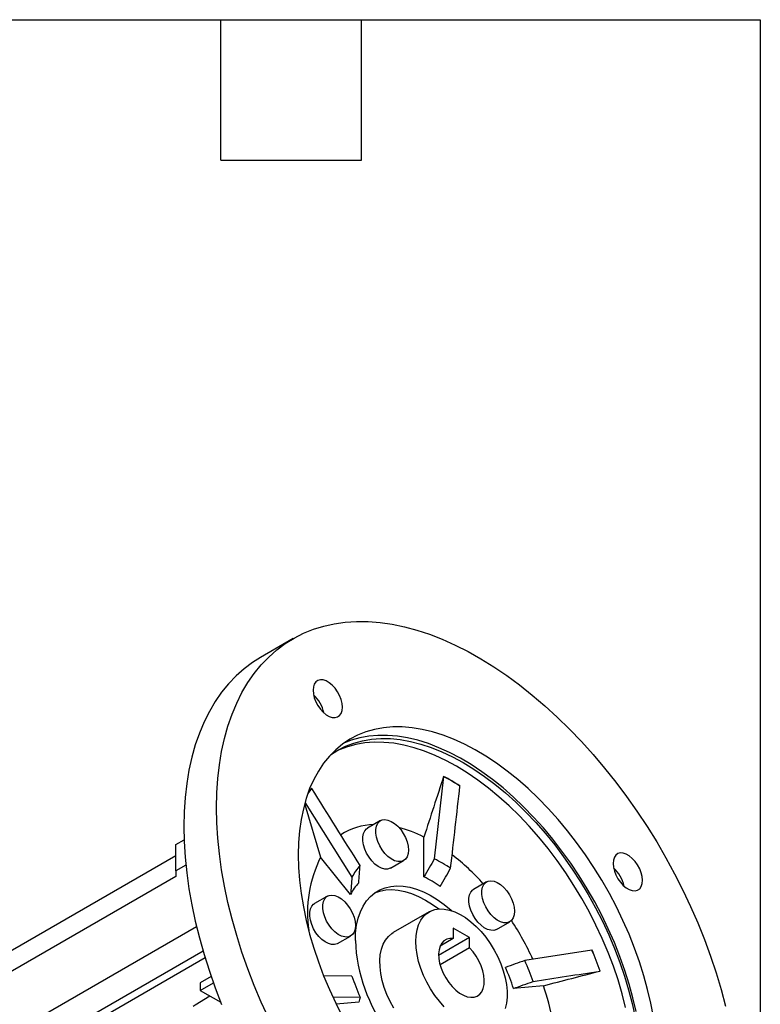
# Model space of a CAD drawing. Header units: millimetres. Extents: x 25 to 1092, y 25 to 838.
# Tile 8 of 8: x 932 to 1092, y 625 to 838. Entities that reach past the tile are written whole.
import ezdxf

# ---------------------------------------------------------------- set-up
doc = ezdxf.new("R2010")
doc.units = ezdxf.units.MM
doc.header["$LTSCALE"] = 4
doc.linetypes.add('SLD-Solid', pattern=[0])
doc.layers.add('TEXT', color=140, linetype='SLD-Solid', lineweight=25)

msp = doc.modelspace()

# ---------------------------------------------------------------- linework, layer by layer
for p, q in [((990.983, 704.047), (983.911, 699.965)), ((997.636, 688.153), (997.525, 688.088)), ((1023.605, 674.147), (1021.583, 656.317)), ((1023.605, 674.19), (1023.605, 674.147)), ((995.033, 671.592), (995, 671.632)), ((1027.141, 672.106), (1027.141, 672.148)), ((993.53, 668.124), (996.954, 656.695)), ((993.633, 668.488), (1003.738, 652.364)), ((1009.933, 664.601), (1007.104, 662.968)), ((965.587, 659.438), (967.386, 660.476)), ((965.587, 653.722), (965.587, 659.438)), ((1019.327, 652.404), (1019.327, 661.053)), ((965.587, 656.988), (925.282, 633.721)), ((1003.44, 648.627), (996.954, 656.695)), ((1012.104, 654.307), (1014.933, 655.94)), ((967.769, 654.982), (965.587, 653.722)), ((965.587, 653.722), (965.587, 652.497)), ((1060.574, 654.201), (1060.463, 654.137)), ((965.587, 652.497), (925.282, 629.23)), ((1032.914, 651.334), (1030.085, 649.701)), ((998.442, 648.252), (995.614, 646.619)), ((1020.459, 644.821), (1012.681, 640.33)), ((1035.085, 641.041), (1037.913, 642.673)), ((919.564, 612.528), (970.066, 641.683)), ((1029.227, 639.269), (1025.691, 641.31)), ((1025.691, 641.31), (1025.691, 639.055)), ((1000.614, 637.958), (1003.442, 639.591)), ((1029.227, 639.269), (1022.511, 635.392)), ((1025.691, 639.055), (1022.836, 637.407)), ((1029.227, 637.014), (1029.227, 639.269)), ((971.498, 636.314), (931.999, 613.511)), ((1029.227, 637.014), (1022.835, 633.325)), ((1055.713, 636.562), (1041.195, 634.277)), ((1055.745, 636.565), (1055.713, 636.562)), ((949.1, 621.75), (971.915, 634.921)), ((1057.481, 632.005), (1057.513, 632.008)), ((973.257, 630.797), (970.89, 629.43)), ((1003.738, 630.928), (997.678, 630.957)), ((970.89, 627.797), (973.734, 629.439)), ((970.89, 629.43), (970.89, 627.797)), ((970.89, 627.797), (975.321, 625.239)), ((1045.235, 628.823), (1038.749, 628.243)), ((999.631, 626.4), (1005.506, 626.371)), ((1005.208, 625.244), (1000.334, 624.809))]:
    msp.add_line(p, q)
at = {"flags": 128}
for points in [[(974.405, 667.405), (974.474, 670.597), (974.681, 673.701), (975.027, 676.71), (975.509, 679.616), (976.127, 682.412), (976.879, 685.091), (977.764, 687.647), (978.779, 690.074), (979.922, 692.365), (981.19, 694.515), (982.58, 696.519), (984.088, 698.372), (985.711, 700.069), (987.445, 701.606), (989.285, 702.98), (991.228, 704.186), (993.267, 705.223), (995.399, 706.087), (997.619, 706.777), (999.919, 707.29), (1002.296, 707.625), (1004.743, 707.783), (1007.255, 707.761), (1009.824, 707.561), (1012.445, 707.182), (1015.112, 706.627), (1017.818, 705.895), (1020.555, 704.989), (1023.319, 703.912), (1026.101, 702.665), (1028.895, 701.252), (1031.694, 699.676), (1034.492, 697.941), (1037.281, 696.051), (1040.054, 694.012), (1042.806, 691.827), (1045.528, 689.503), (1048.215, 687.044), (1050.86, 684.458), (1053.456, 681.75), (1055.997, 678.927), (1058.477, 675.995), (1060.89, 672.963), (1063.229, 669.837), (1065.49, 666.626), (1067.666, 663.336), (1069.753, 659.976), (1071.745, 656.555), (1073.637, 653.08), (1075.424, 649.56), (1077.103, 646.004), (1078.669, 642.421), (1080.119, 638.818), (1081.448, 635.206), (1082.654, 631.592), (1083.733, 627.987), (1084.683, 624.397)], [(983.911, 699.965), (982.214, 698.898), (980.374, 697.524), (978.64, 695.987), (977.017, 694.29), (975.509, 692.437), (974.119, 690.433), (972.851, 688.283), (971.708, 685.992), (970.693, 683.565), (969.808, 681.009), (969.056, 678.33), (968.438, 675.534), (967.956, 672.628), (967.61, 669.619), (967.403, 666.515), (967.333, 663.323)], [(1001.676, 689.192), (1001.607, 689.996), (1001.401, 690.845), (1001.069, 691.702), (1000.623, 692.53), (1000.085, 693.292), (999.478, 693.955), (998.827, 694.491), (998.162, 694.875), (997.511, 695.091), (996.903, 695.129), (996.365, 694.988), (995.92, 694.674), (995.587, 694.201), (995.382, 693.589), (995.312, 692.865), (995.382, 692.061), (995.587, 691.212), (995.92, 690.355), (996.365, 689.527), (996.903, 688.765), (997.511, 688.102), (998.162, 687.566), (998.827, 687.182), (999.478, 686.966), (1000.085, 686.928), (1000.623, 687.069), (1001.069, 687.383), (1001.401, 687.856), (1001.607, 688.468), (1001.676, 689.192)], [(1069.035, 622.114), (1068.484, 625.042), (1067.798, 628.006), (1066.98, 630.994), (1066.034, 633.995), (1064.962, 636.998), (1063.768, 639.994), (1062.458, 642.971), (1061.034, 645.918), (1059.503, 648.825), (1057.87, 651.682), (1056.141, 654.478), (1054.322, 657.204), (1052.419, 659.849), (1050.44, 662.404), (1048.391, 664.86), (1046.279, 667.209), (1044.113, 669.441), (1041.9, 671.549), (1039.648, 673.525), (1037.365, 675.362), (1035.059, 677.054), (1032.739, 678.594), (1030.412, 679.977), (1028.088, 681.199), (1025.774, 682.254), (1023.478, 683.139), (1021.21, 683.851), (1018.976, 684.386), (1016.786, 684.745), (1014.646, 684.924), (1012.565, 684.923), (1010.55, 684.743), (1008.608, 684.384), (1006.746, 683.847), (1004.971, 683.134), (1003.289, 682.248), (1001.707, 681.192), (1000.229, 679.97), (998.861, 678.585), (997.608, 677.044), (996.475, 675.352), (995.466, 673.514), (994.583, 671.537), (993.831, 669.428), (993.212, 667.195), (992.728, 664.846), (992.382, 662.389), (992.173, 659.834), (992.103, 657.188)], [(1065.302, 623.205), (1064.616, 626.169), (1063.798, 629.157), (1062.852, 632.158), (1061.78, 635.161), (1060.586, 638.157), (1059.276, 641.134), (1057.852, 644.081), (1056.321, 646.988), (1054.688, 649.845), (1052.959, 652.641), (1051.14, 655.367), (1049.237, 658.012), (1047.258, 660.567), (1045.209, 663.023), (1043.097, 665.372), (1040.931, 667.604), (1038.718, 669.712), (1036.466, 671.688), (1034.183, 673.525), (1031.877, 675.217), (1029.557, 676.757), (1027.231, 678.141), (1024.906, 679.362), (1022.592, 680.417), (1020.296, 681.302), (1018.028, 682.014), (1015.794, 682.549), (1013.604, 682.908), (1011.464, 683.087), (1009.383, 683.086), (1007.368, 682.906), (1005.426, 682.547), (1003.564, 682.01), (1001.952, 681.371)], [(999.11, 678.858), (1000.687, 679.882), (1002.375, 680.742), (1004.155, 681.427), (1006.021, 681.936), (1007.967, 682.265), (1009.985, 682.415), (1012.069, 682.383), (1014.209, 682.171), (1016.4, 681.78), (1018.632, 681.21), (1020.898, 680.463), (1023.188, 679.544), (1025.496, 678.454), (1027.812, 677.197), (1030.128, 675.779), (1032.436, 674.205), (1034.727, 672.48), (1036.993, 670.61), (1039.225, 668.603), (1041.415, 666.466), (1043.556, 664.206), (1045.639, 661.832), (1047.658, 659.352), (1049.604, 656.776), (1051.47, 654.113), (1053.25, 651.372), (1054.937, 648.564), (1056.526, 645.699), (1058.009, 642.787), (1059.382, 639.839), (1060.641, 636.865), (1061.779, 633.877), (1062.793, 630.886), (1063.68, 627.902), (1064.436, 624.936), (1065.058, 621.999)], [(1063.029, 624.124), (1062.273, 627.09), (1061.386, 630.074), (1060.372, 633.065), (1059.233, 636.053), (1057.975, 639.026), (1056.602, 641.974), (1055.118, 644.886), (1053.53, 647.752), (1051.843, 650.56), (1050.063, 653.3), (1048.196, 655.964), (1046.251, 658.54), (1044.232, 661.02), (1042.149, 663.394), (1040.008, 665.654), (1037.818, 667.791), (1035.585, 669.798), (1033.32, 671.668), (1031.029, 673.393), (1028.721, 674.967), (1026.405, 676.385), (1024.089, 677.641), (1021.781, 678.731), (1019.49, 679.651), (1017.225, 680.397), (1014.993, 680.967), (1012.802, 681.359), (1010.661, 681.571), (1008.578, 681.602), (1006.56, 681.453), (1004.614, 681.123), (1002.747, 680.615), (1000.967, 679.93), (999.995, 679.461)], [(985.711, 621.688), (984.088, 625.258), (982.58, 628.853), (981.19, 632.461), (979.922, 636.075), (978.779, 639.686), (977.764, 643.284), (976.879, 646.862), (976.127, 650.41), (975.509, 653.92), (975.027, 657.383), (974.681, 660.79), (974.474, 664.134), (974.405, 667.405)], [(1015.968, 658.229), (1015.896, 657.449), (1015.682, 656.785), (1015.335, 656.263), (1014.869, 655.905), (1014.303, 655.726), (1013.661, 655.733), (1012.968, 655.926), (1012.254, 656.296), (1011.547, 656.83), (1010.876, 657.504), (1010.269, 658.291), (1009.75, 659.16), (1009.341, 660.074), (1009.059, 660.996), (1008.915, 661.888), (1008.915, 662.714), (1009.059, 663.44), (1009.341, 664.036), (1009.75, 664.478), (1010.269, 664.748), (1010.876, 664.835), (1011.547, 664.734), (1012.254, 664.451), (1012.968, 663.997), (1013.661, 663.39), (1014.303, 662.655), (1014.869, 661.823), (1015.335, 660.927), (1015.682, 660.005), (1015.896, 659.093), (1015.968, 658.229)], [(967.333, 663.323), (967.403, 660.052), (967.61, 656.708), (967.956, 653.301), (968.438, 649.838), (969.056, 646.328), (969.808, 642.78), (970.693, 639.202), (971.708, 635.604), (972.851, 631.993), (974.119, 628.379), (975.509, 624.77)], [(1012.104, 654.307), (1012.04, 654.272), (1011.474, 654.093), (1010.832, 654.1), (1010.14, 654.293), (1009.425, 654.663), (1008.718, 655.197), (1008.047, 655.871), (1007.44, 656.658), (1006.922, 657.527), (1006.513, 658.441), (1006.231, 659.363), (1006.087, 660.255), (1006.087, 661.081), (1006.231, 661.807), (1006.513, 662.403), (1006.922, 662.846), (1007.104, 662.968)], [(1066.676, 651.668), (1066.607, 652.472), (1066.401, 653.321), (1066.069, 654.178), (1065.623, 655.006), (1065.085, 655.769), (1064.478, 656.432), (1063.827, 656.967), (1063.162, 657.351), (1062.511, 657.567), (1061.903, 657.605), (1061.365, 657.465), (1060.92, 657.151), (1060.587, 656.677), (1060.382, 656.066), (1060.312, 655.342), (1060.382, 654.538), (1060.587, 653.688), (1060.92, 652.831), (1061.365, 652.003), (1061.903, 651.241), (1062.511, 650.578), (1063.162, 650.043), (1063.827, 649.659), (1064.478, 649.443), (1065.085, 649.404), (1065.623, 649.545), (1066.069, 649.859), (1066.401, 650.332), (1066.607, 650.944), (1066.676, 651.668)], [(992.103, 657.188), (992.173, 654.462), (992.382, 651.666), (992.728, 648.808), (993.212, 645.901), (993.831, 642.953), (994.583, 639.976), (995.466, 636.981), (996.475, 633.977), (997.608, 630.976), (998.861, 627.988), (1000.229, 625.025), (1001.707, 622.096)], [(1038.949, 644.963), (1038.877, 644.183), (1038.663, 643.518), (1038.316, 642.996), (1037.85, 642.638), (1037.284, 642.459), (1036.642, 642.466), (1035.949, 642.659), (1035.235, 643.03), (1034.528, 643.563), (1033.857, 644.237), (1033.25, 645.025), (1032.731, 645.893), (1032.322, 646.807), (1032.04, 647.729), (1031.896, 648.621), (1031.896, 649.447), (1032.04, 650.173), (1032.322, 650.77), (1032.731, 651.212), (1033.25, 651.482), (1033.857, 651.568), (1034.528, 651.468), (1035.235, 651.185), (1035.949, 650.73), (1036.642, 650.123), (1037.284, 649.389), (1037.85, 648.557), (1038.316, 647.661), (1038.663, 646.738), (1038.877, 645.826), (1038.949, 644.963)], [(1004.478, 638.615), (1004.547, 640.32), (1004.753, 641.932), (1005.094, 643.436), (1005.568, 644.821), (1006.171, 646.076), (1006.897, 647.188), (1007.741, 648.151), (1008.695, 648.955), (1009.753, 649.593), (1010.904, 650.062), (1012.14, 650.356), (1013.45, 650.473), (1014.823, 650.412), (1016.248, 650.174), (1017.714, 649.761), (1019.207, 649.176), (1020.717, 648.424), (1022.229, 647.511), (1023.732, 646.445), (1025.213, 645.235), (1025.408, 645.063)], [(1008.66, 648.929), (1009.791, 649.335), (1011.047, 649.585), (1012.373, 649.658), (1013.761, 649.553), (1015.197, 649.271), (1016.671, 648.814), (1018.17, 648.187), (1019.681, 647.394)], [(1035.085, 641.041), (1035.021, 641.006), (1034.455, 640.827), (1033.813, 640.833), (1033.121, 641.026), (1032.406, 641.397), (1031.699, 641.93), (1031.028, 642.604), (1030.421, 643.392), (1029.903, 644.26), (1029.494, 645.174), (1029.212, 646.096), (1029.068, 646.988), (1029.068, 647.814), (1029.212, 648.541), (1029.494, 649.137), (1029.903, 649.579), (1030.085, 649.701)], [(1000.614, 637.958), (1000.55, 637.923), (999.984, 637.744), (999.342, 637.751), (998.649, 637.944), (997.935, 638.315), (997.228, 638.848), (996.557, 639.522), (995.95, 640.309), (995.431, 641.178), (995.023, 642.092), (994.74, 643.014), (994.596, 643.906), (994.596, 644.732), (994.74, 645.458), (995.023, 646.055), (995.431, 646.497), (995.614, 646.619)], [(1004.478, 641.88), (1004.405, 641.1), (1004.191, 640.436), (1003.844, 639.914), (1003.378, 639.556), (1002.812, 639.377), (1002.17, 639.384), (1001.478, 639.577), (1000.763, 639.947), (1000.056, 640.481), (999.385, 641.155), (998.778, 641.942), (998.26, 642.811), (997.851, 643.725), (997.569, 644.647), (997.425, 645.539), (997.425, 646.365), (997.569, 647.091), (997.851, 647.687), (998.26, 648.129), (998.778, 648.399), (999.385, 648.486), (1000.056, 648.385), (1000.763, 648.102), (1001.478, 647.648), (1002.17, 647.041), (1002.812, 646.307), (1003.378, 645.474), (1003.844, 644.579), (1004.191, 643.656), (1004.405, 642.744), (1004.478, 641.88)], [(1019.681, 647.394), (1021.192, 646.442), (1022.542, 645.456)], [(1017.559, 638.411), (1017.629, 639.723), (1017.836, 640.936), (1018.179, 642.034), (1018.652, 643), (1019.248, 643.822), (1019.96, 644.488), (1020.777, 644.988), (1021.688, 645.315), (1022.679, 645.466), (1023.738, 645.437), (1024.849, 645.23), (1025.997, 644.846), (1027.165, 644.292), (1028.338, 643.575), (1029.498, 642.705), (1030.629, 641.695), (1031.716, 640.558), (1032.743, 639.312), (1033.696, 637.972), (1034.562, 636.558), (1035.327, 635.09), (1035.983, 633.588), (1036.518, 632.074), (1036.927, 630.569), (1037.202, 629.093), (1037.341, 627.668), (1037.341, 626.314), (1037.202, 625.049), (1036.927, 623.891)], [(1012.785, 623.984), (1011.993, 625.44), (1011.31, 626.936), (1010.743, 628.449), (1010.303, 629.958), (1009.993, 631.443), (1009.82, 632.883), (1009.785, 634.257), (1009.89, 635.546), (1010.131, 636.732), (1010.507, 637.798), (1011.011, 638.729), (1011.637, 639.513), (1012.376, 640.138), (1012.681, 640.33)], [(1023.738, 624.25), (1022.679, 625.444), (1021.688, 626.739), (1020.777, 628.119), (1019.96, 629.562), (1019.248, 631.05), (1018.652, 632.56), (1018.179, 634.073), (1017.836, 635.566), (1017.629, 637.019), (1017.559, 638.411)], [(1025.691, 639.055), (1024.942, 639.07), (1024.263, 638.906), (1023.675, 638.566), (1023.194, 638.06), (1022.834, 637.402), (1022.604, 636.612), (1022.511, 635.711), (1022.558, 634.724), (1022.743, 633.681), (1023.062, 632.61), (1023.504, 631.541), (1024.059, 630.505), (1024.709, 629.53), (1025.437, 628.645), (1026.223, 627.875), (1027.043, 627.24), (1027.875, 626.76), (1028.695, 626.448), (1029.48, 626.311), (1030.208, 626.356), (1030.859, 626.579), (1031.413, 626.975), (1031.856, 627.533), (1032.174, 628.236), (1032.36, 629.066), (1032.407, 629.998), (1032.314, 631.006), (1032.084, 632.062), (1031.723, 633.136), (1031.242, 634.197), (1030.654, 635.217), (1029.976, 636.164), (1029.227, 637.014)], [(972.977, 626.593), (969.799, 624.607), (969.334, 624.316)]]:
    msp.add_lwpolyline(points, dxfattribs=at)
for centre, radius, start, end in [((990.544, 686.439), 7.295, 11.91449, 48.08014), ((1001.317, 631.498), 48.159, 57.57352, 62.43186), ((1001.342, 631.498), 48.109, 57.57102, 62.43436), ((1010.388, 658.953), 19.888, 140.54255, 144.54832), ((1010.34, 659.007), 19.867, 140.54478, 144.09378), ((1008.788, 650.201), 13.559, 91.34277, 123.32523), ((1006.984, 636.829), 27.188, 62.99921, 75.22159), ((1021.594, 644.527), 27.481, 153.71707, 187.87004), ((1008.937, 630.328), 28.902, 55.95286, 64.05251), ((993.861, 616.324), 51.64, 42.06377, 52.2854), ((1014.674, 646.557), 12.382, 137.76808, 152.03058), ((1055.544, 648.915), 7.295, 11.91449, 48.08014), ((1013.321, 643.561), 11.103, 136.94162, 152.85704), ((1008.188, 629.026), 25.897, 55.48197, 64.5234), ((983.308, 607.21), 65.606, 24.63583, 33.0431), ((1039.722, 640.048), 35.273, 182.32813, 217.13323), ((979.692, 604.446), 82.526, 19.50892, 22.90244), ((979.645, 604.418), 82.611, 19.51067, 22.90069), ((995.927, 614.092), 49.564, 18.37978, 24.03158), ((996.529, 614.484), 44.406, 18.05119, 24.36017), ((1050.774, 646.556), 49.564, 198.37978, 204.03158), ((993.935, 611.13), 54.266, 10.75125, 19.02933)]:
    msp.add_arc(centre, radius, start, end)
for points in [[(1023.605, 674.19), (1022.179, 669.811), (1020.752, 665.432), (1019.327, 661.053)], [(1005.506, 654.879), (1002.014, 660.45), (998.523, 666.021), (995.033, 671.592)], [(1025.118, 654.276), (1025.791, 660.219), (1026.466, 666.162), (1027.141, 672.106)], [(1021.583, 656.317), (1020.831, 655.013), (1020.079, 653.709), (1019.327, 652.404)], [(1005.208, 651.142), (1005.307, 652.388), (1005.407, 653.634), (1005.506, 654.879)], [(1022.863, 650.363), (1023.614, 651.668), (1024.366, 652.972), (1025.118, 654.276)], [(1003.738, 652.364), (1003.639, 651.118), (1003.539, 649.873), (1003.44, 648.627)], [(1041.195, 634.277), (1039.79, 633.784), (1038.386, 633.292), (1036.981, 632.8)], [(1042.963, 629.721), (1047.801, 630.482), (1052.641, 631.244), (1057.481, 632.005)], [(1045.235, 628.823), (1049.327, 629.885), (1053.42, 630.946), (1057.513, 632.008)], [(1038.749, 628.243), (1040.154, 628.736), (1041.558, 629.228), (1042.963, 629.721)], [(1005.506, 626.371), (1005.407, 625.996), (1005.307, 625.62), (1005.208, 625.244)]]:
    msp.add_open_spline(points, degree=3)
at = {"layer": 'TEXT'}
for p, q in [((25.4, 838.2), (1092.2, 838.2)), ((975.36, 807.72), (975.36, 838.2)), ((1005.84, 807.72), (1005.84, 838.2)), ((1092.2, 838.2), (1092.2, 25.4)), ((975.36, 807.72), (1005.84, 807.72))]:
    msp.add_line(p, q, dxfattribs=at)

doc.saveas('drawing.dxf')
